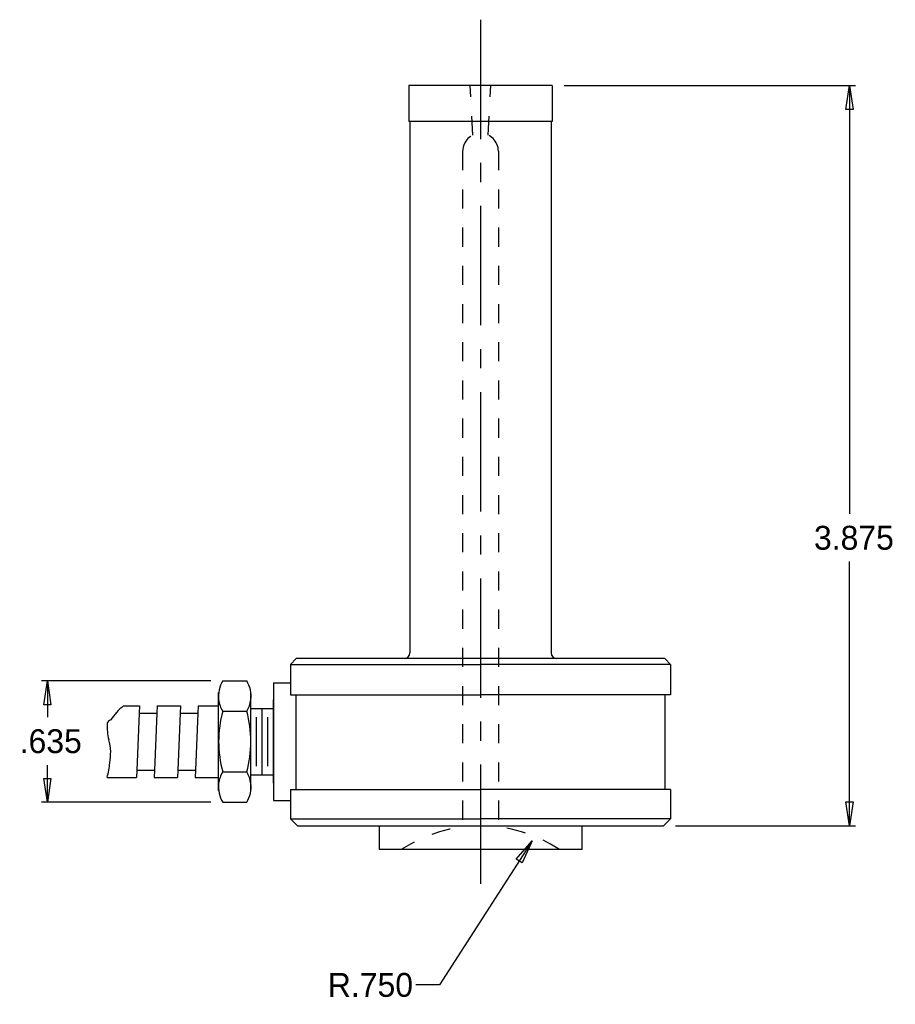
# Model space of a CAD drawing. Extents: x -12.41 to -7.83, y -0.52 to 4.63.
import ezdxf

# ---------------------------------------------------------------- set-up
doc = ezdxf.new("R2010")
doc.units = 0
doc.header["$MEASUREMENT"] = 0
doc.header["$PDMODE"] = 2
doc.linetypes.add('CENTER', pattern=[0.95, 0.625, -0.125, 0.075, -0.125])
doc.linetypes.add('DASHED', pattern=[0.2, 0.1, -0.1])
doc.layers.get('DEFPOINTS').update_dxf_attribs({"linetype": 'CONTINUOUS'})
doc.layers.add('CK_LEVEL_1', color=7, linetype='CONTINUOUS')
doc.dimstyles.new('DIMSTYLE1', dxfattribs={"dimtxt": 0.125, "dimasz": 0.125, "dimexe": 0.125, "dimexo": 0.0625, "dimgap": 0.09, "dimtad": 0, "dimtih": 1, "dimtoh": 1, "dimdec": 4, "dimzin": 0, "dimtxsty": 'STANDARD', "dimcen": 0.09, "dimazin": 3, "dimtfac": 1, "dimtdec": 4, "dimtofl": 0, "dimtmove": 0, "dimatfit": 3, "dimtolj": 1, "dimtzin": 0})

# ---------------------------------------------------------------- blocks, each defined once
blk = doc.blocks.new('*D0')
at = {"layer": 'CK_LEVEL_1', "color": 2, "linetype": 'CONTINUOUS'}
for p, q in [((-9.7297, 0.3333), (-10.2142, -0.4207)), ((-10.2142, -0.4207), (-10.3392, -0.4207))]:
    blk.add_line(p, q, dxfattribs=at)
at = {"layer": 'CK_LEVEL_1', "color": 2, "linetype": 'CONTINUOUS', "invisible_edges": 4}
blk.add_3dface([(-9.7297, 0.3333), (-9.7815, 0.218), (-9.813, 0.2383)], dxfattribs=at)
at = {"layer": 'DEFPOINTS', "color": 0, "linetype": 'CONTINUOUS'}
for p in [(-9.7297, 0.3333), (-10, -0.0873)]:
    blk.add_point(p, dxfattribs=at)
at = {"layer": 'CK_LEVEL_1', "color": 2, "linetype": 'CONTINUOUS'}
blk.add_text('R.750', height=0.125, dxfattribs=at).set_placement((-10.7994, -0.4832))
blk = doc.blocks.new('*D1')
at = {"layer": 'CK_LEVEL_1', "color": 2, "linetype": 'CONTINUOUS'}
for p, q in [((-9.5625, 4.2877), (-8.0361, 4.2877)), ((-8.0674, 4.2877), (-8.0674, 2.0455)), ((-8.0674, 0.4127), (-8.0674, 1.7955)), ((-8.9785, 0.4127), (-8.0361, 0.4127))]:
    blk.add_line(p, q, dxfattribs=at)
at = {"layer": 'CK_LEVEL_1', "color": 2, "linetype": 'CONTINUOUS', "invisible_edges": 4}
for points in [[(-8.0674, 4.2877), (-8.0486, 4.1627), (-8.0861, 4.1627)], [(-8.0674, 0.4127), (-8.0861, 0.5377), (-8.0486, 0.5377)]]:
    blk.add_3dface(points, dxfattribs=at)
at = {"layer": 'DEFPOINTS', "color": 0, "linetype": 'CONTINUOUS'}
for p in [(-9.625, 4.2877), (-8.0674, 4.2877), (-9.041, 0.4127)]:
    blk.add_point(p, dxfattribs=at)
at = {"layer": 'CK_LEVEL_1', "color": 2, "linetype": 'CONTINUOUS'}
blk.add_text('3.875', height=0.125, dxfattribs=at).set_placement((-8.2537, 1.858))
blk = doc.blocks.new('*D2')
at = {"layer": 'CK_LEVEL_1', "color": 2, "linetype": 'CONTINUOUS'}
for p, q in [((-11.4121, 1.1707), (-12.2995, 1.1707)), ((-12.2682, 1.1707), (-12.2682, 0.9805)), ((-12.2682, 0.5357), (-12.2682, 0.7305)), ((-11.4121, 0.5357), (-12.2995, 0.5357))]:
    blk.add_line(p, q, dxfattribs=at)
at = {"layer": 'CK_LEVEL_1', "color": 2, "linetype": 'CONTINUOUS', "invisible_edges": 4}
for points in [[(-12.2682, 1.1707), (-12.2495, 1.0457), (-12.287, 1.0457)], [(-12.2682, 0.5357), (-12.287, 0.6607), (-12.2495, 0.6607)]]:
    blk.add_3dface(points, dxfattribs=at)
at = {"layer": 'DEFPOINTS', "color": 0, "linetype": 'CONTINUOUS'}
for p in [(-12.2682, 1.1707), (-11.3496, 1.1707), (-11.3496, 0.5357)]:
    blk.add_point(p, dxfattribs=at)
at = {"layer": 'CK_LEVEL_1', "color": 2, "linetype": 'CONTINUOUS'}
blk.add_text('.635', height=0.125, dxfattribs=at).set_placement((-12.4132, 0.793))

msp = doc.modelspace()

# ---------------------------------------------------------------- linework, layer by layer
at = {"layer": 'CK_LEVEL_1', "color": 2, "linetype": 'CENTER'}
msp.add_line((-10, 4.633), (-10, 0), dxfattribs=at)
at = {"layer": 'CK_LEVEL_1', "color": 1, "linetype": 'CONTINUOUS'}
for p, q in [((-10.375, 4.2877), (-10.375, 4.1007)), ((-9.625, 4.2877), (-10.375, 4.2877)), ((-9.625, 4.2877), (-9.625, 4.1007)), ((-9.625, 4.1007), (-10.375, 4.1007)), ((-10.37, 4.1007), (-10.37, 1.3177)), ((-9.63, 4.1007), (-9.63, 1.3197)), ((-10.995, 1.2577), (-10.965, 1.2877)), ((-10.995, 1.2577), (-10, 1.2577)), ((-10.995, 1.2577), (-10.995, 1.0977)), ((-9.035, 1.2877), (-10.965, 1.2877)), ((-9.005, 1.2577), (-10, 1.2577)), ((-9.005, 1.2577), (-9.035, 1.2877)), ((-9.005, 1.2577), (-9.035, 1.2877)), ((-9.005, 1.2577), (-9.035, 1.2877)), ((-9.005, 1.2577), (-9.005, 1.0977)), ((-9.005, 1.2577), (-9.005, 1.0977)), ((-9.005, 1.2577), (-9.005, 1.0977)), ((-11.3496, 1.17068), (-11.22429, 1.17068)), ((-11.0835, 1.16125), (-10.995, 1.16125)), ((-11.0835, 1.16125), (-11.0835, 0.54525)), ((-11.37123, 1.02963), (-11.37123, 1.10999)), ((-11.20265, 1.04986), (-11.20265, 1.10999)), ((-10.995, 1.0977), (-10, 1.0977)), ((-10.965, 0.6027), (-10.965, 1.0977)), ((-9.005, 1.0977), (-10, 1.0977)), ((-9.035, 1.0977), (-9.035, 0.6027)), ((-11.86878, 1.04054), (-11.78539, 1.04054)), ((-11.78539, 1.04054), (-11.78704, 1.00235)), ((-11.6935, 1.04054), (-11.69514, 1.00235)), ((-11.6935, 1.04054), (-11.57058, 1.04054)), ((-11.57058, 1.04054), (-11.57222, 1.00235)), ((-11.47869, 1.04054), (-11.48033, 1.00235)), ((-11.47869, 1.04054), (-11.37128, 1.04054)), ((-11.37128, 0.66581), (-11.37128, 1.04054)), ((-11.20265, 0.6565), (-11.20265, 1.04986)), ((-11.0835, 0.63475), (-11.0835, 1.07163)), ((-11.78704, 1.00235), (-11.79942, 0.704)), ((-11.78674, 1.00235), (-11.69484, 1.00235)), ((-11.69514, 1.00235), (-11.70752, 0.704)), ((-11.57222, 1.00235), (-11.5846, 0.704)), ((-11.57192, 1.00235), (-11.48003, 1.00235)), ((-11.48033, 1.00235), (-11.49271, 0.704)), ((-11.3496, 1.01221), (-11.22429, 1.01221)), ((-11.20265, 1.02695), (-11.0835, 1.02695)), ((-11.17286, 0.72461), (-11.17286, 0.9819)), ((-11.14308, 0.67943), (-11.14308, 1.02695)), ((-11.11329, 0.72461), (-11.11329, 0.9819)), ((-11.79942, 0.704), (-11.80091, 0.66581)), ((-11.79957, 0.704), (-11.70782, 0.704)), ((-11.70752, 0.704), (-11.70917, 0.66581)), ((-11.5846, 0.704), (-11.58609, 0.66581)), ((-11.58475, 0.704), (-11.49301, 0.704)), ((-11.49271, 0.704), (-11.49435, 0.66581)), ((-11.37123, 0.59651), (-11.37123, 0.67673)), ((-11.3496, 0.69429), (-11.22429, 0.69429)), ((-11.20265, 0.67943), (-11.0835, 0.67943)), ((-11.95471, 0.66581), (-11.80091, 0.66581)), ((-11.70917, 0.66581), (-11.58609, 0.66581)), ((-11.49435, 0.66581), (-11.37128, 0.66581)), ((-11.20265, 0.59651), (-11.20265, 0.6565)), ((-10.995, 0.6027), (-10, 0.6027)), ((-10.995, 0.6027), (-10.995, 0.4487)), ((-9.005, 0.6027), (-10, 0.6027)), ((-9.005, 0.6027), (-9.005, 0.4487)), ((-11.3496, 0.53568), (-11.22429, 0.53568)), ((-11.0835, 0.54525), (-10.995, 0.54525)), ((-10.995, 0.4487), (-10, 0.4487)), ((-10.995, 0.4487), (-10.959, 0.4127)), ((-10.959, 0.4127), (-9.041, 0.4127)), ((-10.53, 0.4127), (-10.53, 0.2877)), ((-9.005, 0.4487), (-10, 0.4487)), ((-9.47, 0.4127), (-9.47, 0.2877)), ((-9.005, 0.4487), (-9.041, 0.4127)), ((-9.47, 0.2877), (-10.53, 0.2877))]:
    msp.add_line(p, q, dxfattribs=at)
at = {"layer": 'CK_LEVEL_1', "color": 2, "linetype": 'DASHED'}
for p, q in [((-10.04, 4.0287), (-10.0536, 4.2877)), ((-9.96, 4.0287), (-9.9464, 4.2877)), ((-10.0934, 3.9443), (-10.0934, 0.4127)), ((-9.9064, 3.9443), (-9.9064, 0.4127))]:
    msp.add_line(p, q, dxfattribs=at)
for centre, radius, start, end in [((-9.99995, 3.9443), 0.0935, 360, 540), ((-10, -0.3373), 0.75, 56.44269, 123.55731)]:
    msp.add_arc(centre, radius, start, end, dxfattribs=at)
at = {"layer": 'CK_LEVEL_1', "color": 1, "linetype": 'CONTINUOUS'}
for centre, radius, start, end in [((-10.4, 1.3177), 0.03, 270, 360), ((-9.6, 1.3177), 0.03, 180, 270), ((-11.22316, 1.09145), 0.14929, 147.91174, 187.15712), ((-11.35082, 1.09145), 0.14928, 352.84221, 392.08826), ((-11.67033, 0.78982), 0.31982, 128.35596, 146.38479), ((-11.22316, 1.09145), 0.14929, 187.15712, 212.08369), ((-11.35082, 1.09145), 0.14928, 327.91631, 352.84221), ((-10.77699, 0.85325), 0.59429, 164.49126, 195.50874), ((-11.79699, 0.85325), 0.59429, 344.49126, 375.50874), ((-11.63232, 0.93402), 0.3226, 177.64659, 192.72652), ((-11.93081, 0.94346), 0.02414, 104.05342, 170.9335), ((-12.1102, 0.80347), 0.17369, 359.46854, 380.02389), ((-12.41711, 0.80492), 0.48062, 352.39831, 359.63543), ((-12.70304, 0.84309), 0.76908, 346.6786, 352.3972), ((-11.22316, 0.61504), 0.14929, 147.91174, 172.84288), ((-11.35082, 0.61504), 0.14928, 7.15779, 32.08826), ((-11.22316, 0.61504), 0.14929, 172.84288, 212.08369), ((-11.35082, 0.61504), 0.14928, 327.91631, 367.15779)]:
    msp.add_arc(centre, radius, start, end, dxfattribs=at)

# ---------------------------------------------------------------- dimensions: what is measured, and where the dimension line sits
at = {"layer": 'CK_LEVEL_1', "color": 2, "linetype": 'CONTINUOUS'}
for base, p1, p2, picture, middle in [((-8.06737, 4.2877), (-9.625, 4.2877), (-9.041, 0.4127), '*D1', (-8.2537, 1.85801)), ((-12.26825, 1.17068), (-11.3496, 1.17068), (-11.3496, 0.53568), '*D2', (-12.41317, 0.79295))]:
    dim = msp.add_linear_dim(base=base, p1=p1, p2=p2, angle=90, dimstyle='DIMSTYLE1', dxfattribs=at)
    dim.commit()
    dim.dimension.update_dxf_attribs({"geometry": picture, "text_midpoint": middle})
dim = msp.add_radius_dim(center=(-10, -0.0873), mpoint=(-9.72969, 0.33333), dimstyle='DIMSTYLE1', dxfattribs=at)
dim.commit()
dim.dimension.update_dxf_attribs({"geometry": '*D0', "text_midpoint": (-10.79939, -0.48317)})

doc.saveas('drawing.dxf')
